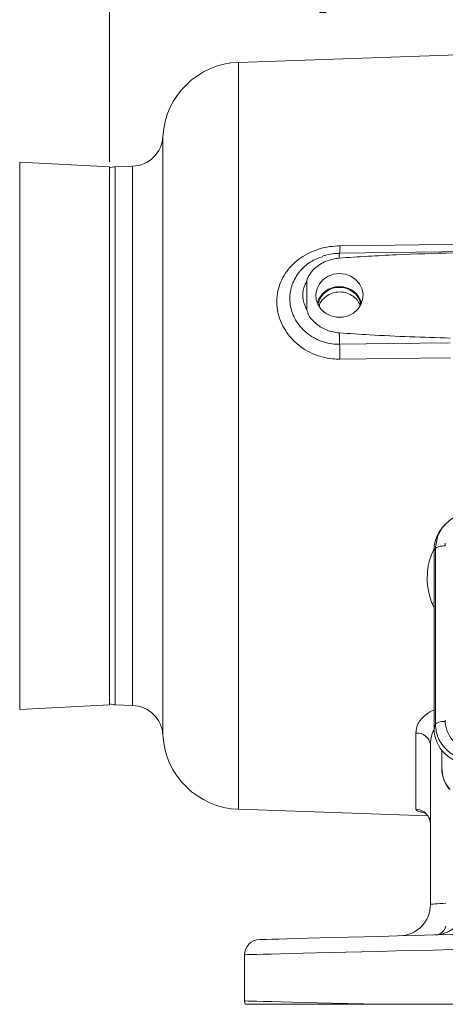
# Model space of a CAD drawing. Header units: inches. Extents: x 0.3 to 33.9, y 0.2 to 21.6.
# Tile 9 of 25: x 17.7 to 21, y 6 to 13.7. Entities that reach past the tile are written whole.
import ezdxf

# ---------------------------------------------------------------- set-up
doc = ezdxf.new("R2010")
doc.units = ezdxf.units.IN
doc.header["$MEASUREMENT"] = 0
doc.layers.add('SLD-0', color=7, linetype='Continuous', lineweight=15)
doc.styles.add('SLDTEXTSTYLE0', font='TXT', dxfattribs={"width": 0.75})
doc.dimstyles.new('SLDDIMSTYLE0', dxfattribs={"dimtxt": 0.25, "dimasz": 0.13, "dimexe": 0, "dimexo": 0.0625, "dimgap": 0.0625, "dimtad": 0, "dimtih": 1, "dimtoh": 1, "dimrnd": 1e-09, "dimzin": 12, "dimdsep": 46, "dimtxsty": 'SLDTEXTSTYLE0', "dimsah": 1, "dimcen": 0.09, "dimadec": 0, "dimazin": 3, "dimtfac": 1, "dimtofl": 0, "dimtmove": 0, "dimatfit": 3, "dimfxl": 1, "dimfrac": 2, "dimtolj": 1, "dimtzin": 12, "dimarcsym": 0})

# ---------------------------------------------------------------- blocks, each defined once
blk = doc.blocks.new('_D_6')
at = {"layer": 'SLD-0'}
for p, q in [((16.4125, 12.2873), (16.4125, 15.501)), ((16.4125, 15.376), (18.973, 15.376)), ((19.1126, 15.4128), (19.0618, 15.4128)), ((19.0618, 15.4128), (19.0618, 15.016)), ((20.2555, 15.4128), (20.3063, 15.4128)), ((20.3063, 15.4128), (20.3063, 15.016)), ((22.9555, 15.376), (20.3951, 15.376)), ((19.0618, 15.016), (19.1126, 15.016)), ((20.3063, 15.016), (20.2555, 15.016))]:
    blk.add_line(p, q, dxfattribs=at)
for points in [[(16.4125, 15.376), (16.5425, 15.356), (16.5425, 15.396)], [(22.9555, 15.376), (22.8255, 15.396), (22.8255, 15.356)]]:
    blk.add_solid(points, dxfattribs=at)
at = {"layer": 'SLD-0', "char_height": 0.25, "attachment_point": 1, "style": 'SLDTEXTSTYLE0'}
for s, insert in [('6.54', (19.2592, 15.7859, -1.544)), ('166.19', (19.1761, 15.3382, -1.544))]:
    blk.add_mtext(s, dxfattribs=dict(at, insert=insert))
blk = doc.blocks.new('_D_8')
at = {"layer": 'SLD-0'}
for p, q in [((18.3875, 12.6207), (18.3875, 14.2865)), ((20.1001, 14.1983), (20.0493, 14.1983)), ((20.0493, 14.1983), (20.0493, 13.8014)), ((21.243, 14.1983), (21.2938, 14.1983)), ((21.2938, 14.1983), (21.2938, 13.8014)), ((18.3875, 14.1615), (19.9605, 14.1615)), ((22.9555, 14.1615), (21.3826, 14.1615)), ((20.0493, 13.8014), (20.1001, 13.8014)), ((21.2938, 13.8014), (21.243, 13.8014))]:
    blk.add_line(p, q, dxfattribs=at)
for points in [[(18.3875, 14.1615), (18.5175, 14.1415), (18.5175, 14.1815)], [(22.9555, 14.1615), (22.8255, 14.1815), (22.8255, 14.1415)]]:
    blk.add_solid(points, dxfattribs=at)
at = {"layer": 'SLD-0', "char_height": 0.25, "attachment_point": 1, "style": 'SLDTEXTSTYLE0'}
for s, insert in [('4.57', (20.2467, 14.5714, -1.544)), ('116.03', (20.1636, 14.1237, -1.544))]:
    blk.add_mtext(s, dxfattribs=dict(at, insert=insert))

msp = doc.modelspace()

# ---------------------------------------------------------------- linework, layer by layer
at = {"color": 7, "linetype": 'Continuous', "lineweight": 15}
for p, q in [((22.9555, 13.5316), (19.4069, 13.4077)), ((18.3875, 12.581), (17.6763, 12.6183)), ((18.3875, 12.5602), (18.3875, 12.581)), ((18.3875, 8.3221), (18.3875, 12.5602)), ((18.5685, 12.5854), (18.4314, 12.5806)), ((22.0063, 11.9193), (20.2067, 11.8966)), ((19.9487, 11.4458), (19.9487, 11.6793)), ((21.0382, 9.7463), (21.0268, 9.7338)), ((21.0444, 9.7512), (21.0393, 9.7453)), ((21.0425, 9.6008), (21.0425, 9.5865)), ((21.0425, 9.5865), (21.0426, 9.5812)), ((20.9536, 9.5461), (20.9639, 9.5575)), ((20.9536, 9.5461), (20.9536, 8.1368)), ((20.9639, 9.5575), (20.9639, 8.1676)), ((17.6763, 8.2849), (18.3875, 8.3221)), ((18.4314, 8.3226), (18.5685, 8.3178)), ((21.0425, 8.2004), (21.0425, 8.1861)), ((20.9536, 8.1368), (20.9639, 8.1676)), ((20.8097, 7.4962), (20.8097, 8.099)), ((20.9255, 6.7436), (20.9255, 8.0051)), ((21.0155, 7.9548), (21.0155, 7.9623)), ((21.0155, 7.9548), (21.0155, 7.8146)), ((19.4069, 7.4955), (20.9041, 7.4432)), ((19.4555, 5.9785), (19.4555, 6.3447)), ((21.4032, 5.952), (20.5321, 5.952))]:
    msp.add_line(p, q, dxfattribs=at)
at = {"color": 8, "linetype": 'Continuous', "lineweight": 15}
for p, q in [((19.4069, 13.4077), (19.4069, 10.4516)), ((18.8095, 12.8217), (18.8095, 8.0815)), ((17.6763, 12.6183), (17.6763, 12.5971)), ((17.6763, 12.5971), (17.6763, 8.2849)), ((18.4314, 12.5806), (18.4314, 10.4516)), ((18.5685, 10.4516), (18.5685, 12.5854)), ((18.4314, 10.4516), (18.4314, 8.3226)), ((18.5685, 8.3178), (18.5685, 10.4516)), ((19.4069, 10.4516), (19.4069, 7.4955)), ((20.9366, 9.1266), (20.9536, 9.1308)), ((20.9536, 9.0936), (20.9366, 9.1266))]:
    msp.add_line(p, q, dxfattribs=at)
at = {"color": 7, "linetype": 'Continuous', "lineweight": 15, "flags": 128}
for points in [[(20.2097, 11.9558), (20.4496, 11.9589), (21.409, 11.9712), (22.9555, 11.9911)], [(20.2055, 11.7369), (20.1591, 11.7314), (20.1156, 11.7153), (20.0777, 11.6896), (20.0479, 11.6559), (20.028, 11.6164), (20.0192, 11.5735), (20.0221, 11.5299), (20.0366, 11.4883), (20.0617, 11.4514), (20.0958, 11.4215), (20.1368, 11.4005), (20.1821, 11.3896), (20.2289, 11.3896), (20.2743, 11.4005), (20.3153, 11.4215), (20.3494, 11.4514), (20.3745, 11.4883), (20.389, 11.5299), (20.3919, 11.5735), (20.3831, 11.6164), (20.3632, 11.6559), (20.3334, 11.6896), (20.2955, 11.7153), (20.252, 11.7314), (20.2055, 11.7369)], [(21.082, 11.1868), (20.8422, 11.1838), (20.2069, 11.1758)], [(21.0849, 11.0692), (20.8451, 11.0662), (20.2097, 11.0583)], [(20.9255, 6.7436), (20.9278, 6.7438), (20.9346, 6.7443), (20.9457, 6.7452), (20.9606, 6.7464), (20.9788, 6.7478), (20.9997, 6.7495), (21.0224, 6.7512), (21.0462, 6.7531)], [(19.5724, 6.4647), (19.5786, 6.4648), (19.5972, 6.4653), (19.628, 6.4661), (19.6709, 6.4672), (19.7256, 6.4687), (19.7916, 6.4704), (19.8687, 6.4724), (19.9562, 6.4747), (20.0536, 6.4773), (20.1602, 6.48), (20.2753, 6.4831), (20.3983, 6.4863), (20.5281, 6.4897), (20.6641, 6.4932), (20.8053, 6.4969), (20.9508, 6.5008), (21.0996, 6.5046), (21.2507, 6.5086), (21.4032, 6.5126)], [(21.4032, 6.3926), (21.2491, 6.3888), (21.0962, 6.3851), (20.9455, 6.3814), (20.7978, 6.3777), (20.654, 6.3742), (20.5151, 6.3708), (20.3817, 6.3675), (20.2547, 6.3644), (20.1349, 6.3614), (20.0229, 6.3587), (19.9195, 6.3561), (19.8253, 6.3538), (19.7408, 6.3517), (19.6665, 6.3499), (19.6028, 6.3483), (19.5502, 6.347), (19.509, 6.346), (19.4794, 6.3453), (19.4615, 6.3448), (19.4555, 6.3447)], [(19.4555, 5.9785), (19.4616, 5.9783), (19.4798, 5.9779), (19.5099, 5.9772), (19.5519, 5.9761), (19.6054, 5.9748), (19.6702, 5.9732), (19.7457, 5.9714), (19.8317, 5.9692), (19.9275, 5.9669), (20.0326, 5.9643), (20.1463, 5.9615), (20.2679, 5.9585), (20.3968, 5.9553), (20.5321, 5.952)]]:
    msp.add_lwpolyline(points, dxfattribs=at)
at = {"color": 7, "linetype": 'Continuous', "lineweight": 15}
for centre, radius, start, end in [((19.4285, 12.7881), 0.62, 92, 176.88827), ((18.5598, 12.8353), 0.25, 272, 356.88827), ((18.4355, 12.4607), 0.12, 92, 113.57818), ((20.2006, 11.4574), 0.1752, 88.39272, 165.64646), ((20.2006, 11.4583), 0.1681, 88.3112, 169.0104), ((20.2105, 11.4574), 0.1752, 14.35417, 91.60665), ((20.2105, 11.4583), 0.1681, 10.98967, 91.68874), ((22.703, 11.2918), 2.4989, 180.5846, 182.66137), ((17.4508, 11.0497), 2.7589, 0.17816, 2.61955), ((18.4355, 8.4425), 0.12, 246.42182, 268), ((18.5598, 8.0679), 0.25, 3.11173, 88), ((21.2606, 8.1939), 0.2182, 182.06593, 273.29625), ((19.4285, 8.1151), 0.62, 183.11173, 268), ((20.8181, 7.991), 0.1084, 7.49869, 94.43834), ((20.8066, 7.3773), 0.1189, 0.45909, 88.4952), ((20.6755, 6.7436), 0.25, 271.5, 0), ((20.9555, 6.751), 0.25, 271.5, 0), ((19.5755, 6.3447), 0.12, 91.5, 180), ((19.5755, 5.9785), 0.12, 180, 192.75741)]:
    msp.add_arc(centre, radius, start, end, dxfattribs=at)
at = {"color": 8, "linetype": 'Continuous', "lineweight": 15}
for centre, radius, start, end in [((19.8863, 11.9405), 0.3238, 352.15426, 2.71622), ((20.3716, 11.8673), 0.1676, 169.9264, 182.91224)]:
    msp.add_arc(centre, radius, start, end, dxfattribs=at)
at = {"color": 7, "linetype": 'Continuous', "lineweight": 15}
for centre, major_axis, start_param, end_param in [((21.2724, 9.5371), (0.313, -0.0656), 2.642019, 3.333612), ((21.2724, 8.1458), (0.313, 0.0656), 2.949574, 4.490212)]:
    msp.add_ellipse(centre, major_axis=major_axis, ratio=0.927683, start_param=start_param, end_param=end_param, dxfattribs=at)
for points, knots in [([(20.2097, 11.0583), (20.19, 11.0587), (20.1423, 11.0597), (20.0678, 11.074), (19.9889, 11.1018), (19.9163, 11.1422), (19.8521, 11.193), (19.7982, 11.253), (19.7558, 11.3196), (19.7264, 11.3916), (19.7102, 11.4665), (19.7084, 11.5424), (19.7205, 11.6172), (19.747, 11.6884), (19.7862, 11.7543), (19.8375, 11.8127), (19.8989, 11.8626), (19.9688, 11.9027), (20.0453, 11.9322), (20.1264, 11.9513), (20.1819, 11.9543), (20.2097, 11.9558)], [0, 0, 0, 0, 0.038377, 0.09291, 0.147439, 0.201566, 0.255685, 0.308751, 0.361806, 0.414177, 0.466541, 0.519091, 0.571642, 0.624715, 0.677797, 0.731116, 0.784444, 0.838115, 0.891791, 0.945895, 1, 1, 1, 1]), ([(20.2043, 11.8587), (20.1681, 11.8525), (20.0961, 11.8401), (20.013, 11.7856), (19.9694, 11.7315), (19.9517, 11.697), (19.9494, 11.6834), (19.9487, 11.6793)], [0, 0, 0, 0, 0.322606, 0.642639, 0.869131, 0.960935, 1, 1, 1, 1]), ([(20.2067, 11.8954), (20.1925, 11.8952), (20.1562, 11.8947), (20.1114, 11.8869), (20.0825, 11.8762), (20.0743, 11.8732)], [0, 0, 0, 0, 0.314787, 0.806844, 1, 1, 1, 1]), ([(22.3053, 11.923), (22.2253, 11.922), (21.8254, 11.9174), (21.2751, 11.9061), (20.6546, 11.8867), (20.3544, 11.8681), (20.2043, 11.8587)], [0, 0, 0, 0, 0.114153, 0.5707765, 0.7853426, 1, 1, 1, 1]), ([(19.9487, 11.6793), (19.9422, 11.6669), (19.9229, 11.6302), (19.914, 11.5774), (19.9186, 11.5099), (19.9361, 11.4725), (19.9487, 11.4458)], [0, 0, 0, 0, 0.169371, 0.500138, 0.642092, 1, 1, 1, 1]), ([(20.368, 11.4838), (20.3612, 11.4989), (20.3468, 11.5305), (20.3046, 11.566), (20.2515, 11.5881), (20.1928, 11.5924), (20.1354, 11.5789), (20.087, 11.5486), (20.0548, 11.5133), (20.0471, 11.4873), (20.0445, 11.4787)], [0, 0, 0, 0, 0.123653, 0.258367, 0.393563, 0.528756, 0.663589, 0.798199, 0.932889, 1, 1, 1, 1]), ([(19.9487, 11.4458), (19.9505, 11.4385), (19.9573, 11.4098), (19.9945, 11.3594), (20.0616, 11.3048), (20.1388, 11.2744), (20.1877, 11.2684), (20.2043, 11.2663)], [0, 0, 0, 0, 0.070467, 0.277117, 0.56329, 0.852377, 1, 1, 1, 1]), ([(20.2043, 11.2663), (20.2841, 11.2609), (20.5758, 11.2409), (20.8682, 11.232), (21.0805, 11.2255)], [0, 0, 0, 0, 0.273569, 1, 1, 1, 1]), ([(21.179, 9.8322), (21.1667, 9.8287), (21.1335, 9.8192), (21.0844, 9.7907), (21.0536, 9.761), (21.0381, 9.7462)], [0, 0, 0, 0, 0.22701, 0.613882, 1, 1, 1, 1]), ([(21.0426, 9.5812), (21.0333, 9.5809), (21.0147, 9.5802), (20.9903, 9.5749), (20.9716, 9.5672), (20.9665, 9.5607), (20.9639, 9.5575)], [0, 0, 0, 0, 0.25, 0.500002, 0.750001, 1, 1, 1, 1]), ([(20.9639, 8.1676), (20.9665, 8.1709), (20.9716, 8.1773), (20.9903, 8.185), (21.0147, 8.1903), (21.0333, 8.191), (21.0426, 8.1913)], [0, 0, 0, 0, 0.249999, 0.499998, 0.75, 1, 1, 1, 1]), ([(20.9639, 8.1676), (20.9683, 8.1318), (20.975, 8.0765), (21.0138, 8.01), (21.0534, 7.9644), (21.1023, 7.9273), (21.1741, 7.8906), (21.2342, 7.8835), (21.2732, 7.879)], [0, 0, 0, 0, 0.240418, 0.371173, 0.5, 0.62883, 0.759581, 1, 1, 1, 1]), ([(21.0155, 7.8146), (21.0181, 7.7892), (21.0233, 7.7385), (21.0535, 7.6852), (21.0757, 7.6595), (21.0805, 7.6539)], [0, 0, 0, 0, 0.440119, 0.8775, 1, 1, 1, 1]), ([(21.0168, 7.8112), (21.0165, 7.8049), (21.0158, 7.7827), (21.0247, 7.7447), (21.0433, 7.7001), (21.0624, 7.6686), (21.0762, 7.6543), (21.0788, 7.6515)], [0, 0, 0, 0, 0.107755, 0.382777, 0.661478, 0.935602, 1, 1, 1, 1]), ([(20.8696, 7.4729), (20.8694, 7.473), (20.8684, 7.4733), (20.8741, 7.4711), (20.8869, 7.4627), (20.904, 7.446), (20.918, 7.4211), (20.9257, 7.3987), (20.9247, 7.3859), (20.9246, 7.3838)], [0, 0, 0, 0, 0.046765, 0.197687, 0.350567, 0.535055, 0.740368, 0.956813, 1, 1, 1, 1]), ([(21.0482, 6.5698), (21.0398, 6.5529), (21.0309, 6.5347), (21.011, 6.5166), (20.9979, 6.5084), (20.9819, 6.5035), (20.9732, 6.5019), (20.9683, 6.5014), (20.9656, 6.5012), (20.9641, 6.5011), (20.9632, 6.5011), (20.9628, 6.5011), (20.9625, 6.5011), (20.9624, 6.5011), (20.9622, 6.501), (20.9621, 6.501)], [0, 0, 0, 0, 0.42625, 0.457293, 0.712383, 0.842295, 0.912354, 0.951016, 0.972553, 0.984601, 0.991356, 0.995145, 0.996106, 0.996742, 1, 1, 1, 1]), ([(20.5321, 5.952), (20.4622, 5.952), (20.3274, 5.952), (20.1463, 5.952), (19.9852, 5.952), (19.8425, 5.952), (19.7205, 5.952), (19.6199, 5.952), (19.534, 5.952), (19.4715, 5.952), (19.4628, 5.952), (19.4585, 5.952)], [0, 0, 0, 0, 0.110367, 0.212962, 0.315885, 0.418482, 0.52113, 0.624104, 0.726755, 0.863377, 1, 1, 1, 1])]:
    msp.add_open_spline(points, degree=3, knots=knots, dxfattribs=at)
at = {"color": 8, "linetype": 'Continuous', "lineweight": 15}
for points, knots in [([(20.2069, 11.1758), (20.2042, 11.1758), (20.1785, 11.1756), (20.129, 11.1802), (20.0617, 11.1983), (19.9984, 11.2278), (19.9424, 11.2668), (19.8942, 11.3149), (19.8566, 11.3688), (19.8298, 11.4278), (19.8156, 11.4847), (19.8099, 11.5601), (19.8262, 11.6523), (19.8846, 11.7531), (19.9692, 11.8321), (20.0415, 11.8589), (20.0749, 11.8713)], [0, 0, 0, 0, 0.00745, 0.07106, 0.136702, 0.199887, 0.265073, 0.32772, 0.392376, 0.452688, 0.514895, 0.563207, 0.675616, 0.786704, 0.901562, 1, 1, 1, 1]), ([(21.0393, 9.7453), (21.0311, 9.7365), (21.009, 9.7127), (20.9755, 9.651), (20.9685, 9.5943), (20.9639, 9.5575)], [0, 0, 0, 0, 0.173272, 0.464502, 1, 1, 1, 1]), ([(20.9366, 9.1266), (20.926, 9.1595), (20.9045, 9.2264), (20.8969, 9.3271), (20.9061, 9.4231), (20.9258, 9.4995), (20.9481, 9.5432), (20.9562, 9.5589)], [0, 0, 0, 0, 0.2369229, 0.4812236, 0.6799992, 0.8844202, 1, 1, 1, 1]), ([(20.8097, 8.099), (20.8133, 8.1241), (20.8187, 8.1624), (20.8521, 8.211), (20.8765, 8.235), (20.9084, 8.2588), (20.9287, 8.2737), (20.953, 8.2796), (20.9536, 8.2797)], [0, 0, 0, 0, 0.363364, 0.552451, 0.741257, 0.762988, 0.994204, 1, 1, 1, 1]), ([(20.9575, 8.1348), (20.9491, 8.1176), (20.9285, 8.0758), (20.9266, 8.0313), (20.9255, 8.0051)], [0, 0, 0, 0, 0.412308, 1, 1, 1, 1]), ([(20.8689, 7.4708), (20.8598, 7.4723), (20.8322, 7.477), (20.8134, 7.486), (20.8107, 7.4935), (20.8097, 7.4962)], [0, 0, 0, 0, 0.239423, 0.723985, 1, 1, 1, 1])]:
    msp.add_open_spline(points, degree=3, knots=knots, dxfattribs=at)

# ---------------------------------------------------------------- dimensions: what is measured, and where the dimension line sits
at = {"layer": 'SLD-0'}
for base, p2, picture, middle in [((16.4125, 15.376), (16.4125, 12.2373), '_D_6', (19.684, 15.376)), ((18.3875, 14.1615), (18.3875, 12.5707), '_D_8', (20.6715, 14.1615))]:
    dim = msp.add_linear_dim(base=base, p1=(22.9555, 17.4229), p2=p2, dimstyle='SLDDIMSTYLE0', dxfattribs=at)
    dim.commit()
    dim.dimension.update_dxf_attribs({"geometry": picture, "text_midpoint": middle, "dimtype": 160})

doc.saveas('drawing.dxf')
